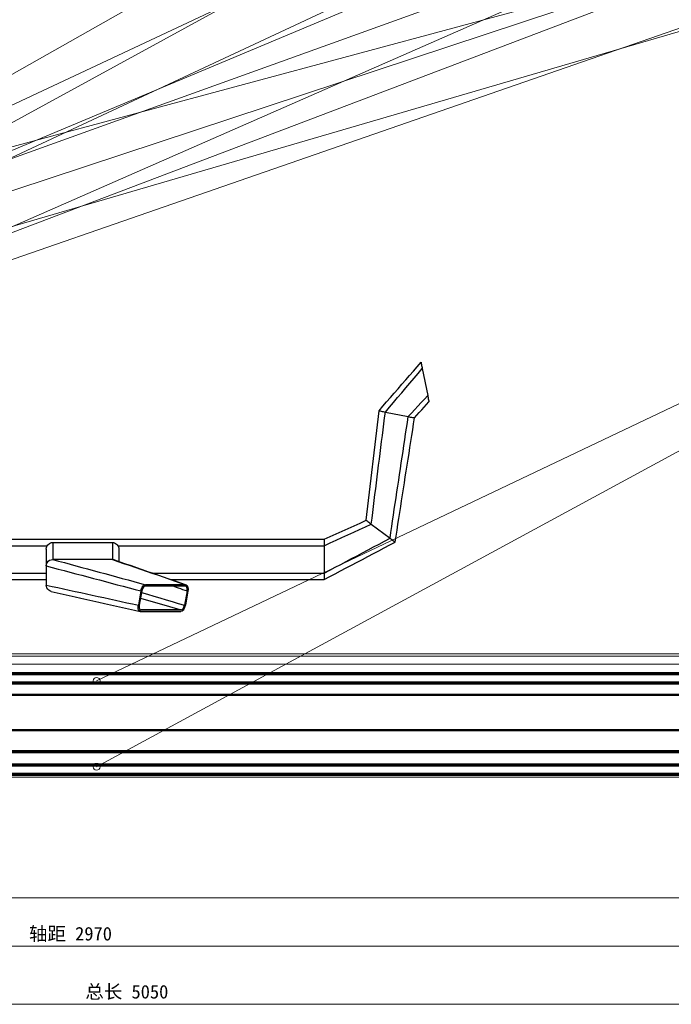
# Model space of a CAD drawing. Header units: millimetres. Extents: x 0 to 1340, y 0 to 800.
# Tile 83 of 100: x 459 to 593, y 448 to 652. Entities that reach past the tile are written whole.
import ezdxf
from ezdxf.enums import TextEntityAlignment as Align

# ---------------------------------------------------------------- set-up
doc = ezdxf.new("R2010")
doc.units = ezdxf.units.MM
for name, color, linetype, lineweight, true_color in [('CONTEXT', 7, 'Continuous', 18, 0xa5a5a5), ('COOLANT', 7, 'Continuous', 50, 0x1e8c46), ('DIM', 7, 'Continuous', 18, 0x1e5aa0), ('DUCT', 7, 'Continuous', 30, 0x5a6ec8), ('LP_GAS', 7, 'Continuous', 70, 0x2350be), ('THIN', 7, 'Continuous', 13, 0x6e6e6e)]:
    doc.layers.add(name, color=color, linetype=linetype, lineweight=lineweight, true_color=true_color)
doc.styles.add('ZH', font='simsun.ttc')

msp = doc.modelspace()

# ---------------------------------------------------------------- linework, layer by layer
at = {"layer": 'CONTEXT'}
msp.add_lwpolyline([(60, 503.33), (60, 563.33), (71.67, 586.67), (280, 636.67), (430, 716.67), (538.33, 720.83), (671.67, 711.67), (805, 661.67), (901.67, 646.67), (901.67, 520), (805, 500), (121.67, 500)], close=True, dxfattribs=at)
for points in [[(305.33, 520.5), (655, 520.5)], [(305.33, 520), (655, 520)], [(308.33, 518.33), (648.33, 518.33)], [(311.67, 514.5), (645, 514.5)], [(311.67, 497.5), (645, 497.5)], [(308.33, 495), (648.33, 495)]]:
    msp.add_lwpolyline(points, dxfattribs=at)
at = {"layer": 'COOLANT'}
for points in [[(648.83, 516.33), (302, 516.33)], [(648.83, 512), (302, 512)], [(302, 504.67), (648.83, 504.67)], [(302, 500.33), (648.83, 500.33)]]:
    msp.add_lwpolyline(points, dxfattribs=at)
at = {"layer": 'DIM'}
for points in [[(221.67, 460), (716.67, 460)], [(60, 448), (901.67, 448)]]:
    msp.add_lwpolyline(points, dxfattribs=at)
at = {"layer": 'DUCT'}
for points in [[(532.99, 570.74), (533.78, 571.65), (534.57, 572.56), (535.36, 573.47), (536.15, 574.38), (536.94, 575.29), (537.73, 576.2), (538.52, 577.11), (539.31, 578.02), (540.1, 578.93), (540.89, 579.84), (541.68, 580.75)], [(541.68, 580.75), (541.73, 580.53), (541.77, 580.32), (541.81, 580.1), (541.86, 579.88), (541.9, 579.66), (541.94, 579.44)], [(534.3, 570.47), (535.15, 571.47), (536, 572.47), (536.85, 573.46), (537.7, 574.46), (538.55, 575.46), (539.4, 576.45), (540.24, 577.45), (541.09, 578.45), (541.94, 579.44)], [(541.94, 579.44), (543.06, 573.89)], [(539.04, 569.53), (539.71, 570.25), (540.38, 570.98), (541.05, 571.71), (541.72, 572.43), (542.39, 573.16), (543.06, 573.89)], [(540.34, 569.26), (540.84, 569.82), (541.33, 570.37), (541.83, 570.92), (542.33, 571.48), (542.82, 572.03), (543.32, 572.58)], [(543.06, 573.89), (543.1, 573.67), (543.14, 573.45), (543.19, 573.23), (543.23, 573.02), (543.27, 572.8), (543.32, 572.58)], [(530.33, 548.08), (532.99, 570.74)], [(531.4, 547.28), (531.55, 548.5), (531.7, 549.72), (531.86, 550.95), (532.01, 552.17), (532.16, 553.39), (532.31, 554.61), (532.47, 555.83), (532.62, 557.05), (532.77, 558.27), (532.92, 559.49), (533.08, 560.71), (533.23, 561.93), (533.38, 563.15), (533.53, 564.37), (533.69, 565.59), (533.84, 566.81), (533.99, 568.03), (534.14, 569.25), (534.3, 570.47)], [(532.99, 570.74), (533.21, 570.69), (533.43, 570.65), (533.64, 570.6), (533.86, 570.56), (534.08, 570.52), (534.3, 570.47)], [(534.3, 570.47), (539.04, 569.53)], [(535.27, 544.38), (535.45, 545.58), (535.63, 546.78), (535.81, 547.98), (535.98, 549.17), (536.16, 550.37), (536.34, 551.57), (536.52, 552.76), (536.7, 553.96), (536.88, 555.16), (537.06, 556.36), (537.24, 557.55), (537.42, 558.75), (537.6, 559.95), (537.78, 561.15), (537.96, 562.34), (538.14, 563.54), (538.32, 564.74), (538.5, 565.93), (538.68, 567.13), (538.86, 568.33), (539.04, 569.53)], [(536.33, 543.58), (536.52, 544.81), (536.72, 546.03), (536.91, 547.25), (537.1, 548.47), (537.29, 549.7), (537.48, 550.92), (537.67, 552.14), (537.86, 553.37), (538.05, 554.59), (538.24, 555.81), (538.43, 557.04), (538.63, 558.26), (538.82, 559.48), (539.01, 560.7), (539.2, 561.93), (539.39, 563.15), (539.58, 564.37), (539.77, 565.6), (539.96, 566.82), (540.15, 568.04), (540.34, 569.26)], [(539.04, 569.53), (539.25, 569.48), (539.47, 569.44), (539.69, 569.4), (539.91, 569.35), (540.13, 569.31), (540.34, 569.26)], [(521.67, 544.17), (522.9, 544.73), (524.14, 545.29), (525.38, 545.85), (526.62, 546.4), (527.86, 546.96), (529.1, 547.52), (530.33, 548.08)], [(530.33, 548.08), (530.51, 547.95), (530.69, 547.82), (530.87, 547.68), (531.04, 547.55), (531.22, 547.42), (531.4, 547.28)], [(521.67, 542.83), (522.88, 543.39), (524.1, 543.95), (525.32, 544.5), (526.53, 545.06), (527.75, 545.61), (528.97, 546.17), (530.18, 546.73), (531.4, 547.28)], [(531.4, 547.28), (535.27, 544.38)], [(396.67, 544.17), (521.67, 544.17)], [(521.67, 537.17), (522.8, 537.77), (523.93, 538.37), (525.07, 538.97), (526.2, 539.57), (527.33, 540.17), (528.47, 540.77), (529.6, 541.38), (530.73, 541.98), (531.87, 542.58), (533, 543.18), (534.13, 543.78), (535.27, 544.38)], [(521.67, 544.17), (521.67, 543.94), (521.67, 543.72), (521.67, 543.5), (521.67, 543.28), (521.67, 543.06), (521.67, 542.83)], [(535.27, 544.38), (535.44, 544.25), (535.62, 544.12), (535.8, 543.98), (535.98, 543.85), (536.16, 543.72), (536.33, 543.58)], [(396.67, 542.83), (464.37, 542.83)], [(464.17, 542.13), (464.17, 542.25), (464.19, 542.38), (464.22, 542.5), (464.26, 542.61), (464.31, 542.73), (464.37, 542.83)], [(464.17, 542.13), (464.17, 541.55), (464.17, 540.97), (464.17, 540.39), (464.17, 539.81), (464.17, 539.24), (464.17, 538.66)], [(464.37, 542.83), (464.5, 543.02), (464.66, 543.18), (464.85, 543.31), (465.06, 543.4), (465.27, 543.46), (465.5, 543.48)], [(465.5, 543.48), (477.83, 543.48)], [(465.5, 543.48), (465.5, 539.98)], [(477.83, 543.48), (478.06, 543.46), (478.28, 543.4), (478.48, 543.31), (478.67, 543.18), (478.83, 543.02), (478.97, 542.83)], [(477.83, 543.48), (477.83, 542.9), (477.83, 542.32), (477.83, 541.73), (477.83, 541.15), (477.83, 540.57), (477.83, 539.98)], [(478.97, 542.83), (479.03, 542.73), (479.08, 542.61), (479.12, 542.5), (479.14, 542.38), (479.16, 542.25), (479.17, 542.13)], [(478.97, 542.83), (521.67, 542.83)], [(479.17, 542.13), (479.17, 541.71), (479.17, 541.29), (479.17, 540.86), (479.17, 540.44), (479.17, 540.02), (479.17, 539.6)], [(479.17, 542.13), (479.17, 541.71), (479.17, 541.29), (479.17, 540.86), (479.17, 540.44), (479.17, 540.02), (479.17, 539.6)], [(521.67, 535.83), (522.79, 536.43), (523.92, 537.03), (525.05, 537.62), (526.18, 538.22), (527.31, 538.81), (528.44, 539.41), (529.56, 540.01), (530.69, 540.6), (531.82, 541.2), (532.95, 541.79), (534.08, 542.39), (535.21, 542.99), (536.33, 543.58)], [(521.67, 542.83), (521.67, 537.17)], [(464.17, 538.66), (464.21, 539), (464.35, 539.32), (464.56, 539.6), (464.83, 539.81), (465.16, 539.94), (465.5, 539.98)], [(477.83, 539.98), (465.5, 539.98)], [(465.5, 539.98), (466.7, 539.66), (467.9, 539.33), (469.1, 539.01), (470.29, 538.68), (471.49, 538.35), (472.69, 538.03), (473.89, 537.7), (475.09, 537.38), (476.29, 537.05), (477.49, 536.73), (478.69, 536.4), (479.88, 536.07), (481.08, 535.75), (482.28, 535.42), (483.48, 535.1), (484.68, 534.77)], [(477.83, 539.98), (477.91, 539.98), (477.98, 539.98), (478.06, 539.96), (478.13, 539.95), (478.2, 539.93), (478.27, 539.91)], [(477.83, 539.98), (479, 539.58), (480.16, 539.18), (481.33, 538.78), (482.49, 538.38), (483.66, 537.98), (484.83, 537.58), (485.99, 537.18), (487.16, 536.78), (488.32, 536.38), (489.49, 535.97), (490.65, 535.57), (491.82, 535.17), (492.98, 534.77)], [(478.27, 539.91), (479.41, 539.51), (480.56, 539.11), (481.7, 538.72), (482.84, 538.32), (483.98, 537.92), (485.12, 537.52), (486.26, 537.13), (487.4, 536.73), (488.54, 536.34), (489.68, 535.94), (490.82, 535.54), (491.96, 535.15), (493.1, 534.75)], [(464.17, 538.66), (464.17, 534.68)], [(464.17, 538.66), (465.39, 538.33), (466.61, 538.01), (467.84, 537.68), (469.06, 537.36), (470.28, 537.04), (471.51, 536.71), (472.73, 536.39), (473.95, 536.06), (475.18, 535.74), (476.4, 535.41), (477.62, 535.09), (478.85, 534.76), (480.07, 534.44), (481.29, 534.12), (482.52, 533.79), (483.74, 533.47)], [(396.67, 537.17), (464.17, 537.17)], [(396.67, 535.83), (464.17, 535.83)], [(486.15, 537.17), (521.67, 537.17)], [(489.98, 535.83), (521.67, 535.83)], [(521.67, 537.17), (521.67, 536.94), (521.67, 536.72), (521.67, 536.5), (521.67, 536.28), (521.67, 536.06), (521.67, 535.83)], [(465.21, 533.38), (464.92, 533.48), (464.67, 533.64), (464.46, 533.85), (464.3, 534.1), (464.2, 534.38), (464.17, 534.68)], [(464.17, 534.68), (465.36, 534.42), (466.55, 534.16), (467.74, 533.9), (468.93, 533.64), (470.12, 533.38), (471.31, 533.12), (472.5, 532.86), (473.69, 532.6), (474.88, 532.35), (476.07, 532.09), (477.26, 531.83), (478.45, 531.57), (479.64, 531.31), (480.83, 531.05), (482.02, 530.79), (483.21, 530.53)], [(483.74, 533.47), (483.21, 530.53)], [(483.92, 533.47), (483.39, 530.53)], [(483.74, 533.47), (483.8, 533.74), (483.9, 534.01), (484.03, 534.27), (484.2, 534.5), (484.41, 534.69), (484.68, 534.77)], [(484.62, 534.45), (484.42, 534.38), (484.26, 534.24), (484.13, 534.07), (484.04, 533.88), (483.97, 533.68), (483.92, 533.47)], [(492.92, 534.45), (484.62, 534.45)], [(492.98, 534.77), (484.68, 534.77)], [(490.56, 534.45), (491.01, 534.28), (491.46, 534.12), (491.92, 533.96), (492.37, 533.79), (492.82, 533.63), (493.28, 533.47)], [(493.28, 533.47), (492.75, 530.53)], [(493.01, 534.43), (493, 534.44), (492.99, 534.44), (492.97, 534.44), (492.96, 534.44), (492.94, 534.45), (492.92, 534.45)], [(493.46, 533.47), (492.93, 530.53)], [(492.98, 534.77), (493, 534.77), (493.02, 534.77), (493.04, 534.77), (493.06, 534.76), (493.08, 534.76), (493.1, 534.75)], [(493.28, 533.47), (493.3, 533.64), (493.31, 533.82), (493.29, 534), (493.24, 534.17), (493.16, 534.33), (493.01, 534.43)], [(493.1, 534.75), (493.29, 534.61), (493.41, 534.41), (493.47, 534.18), (493.49, 533.94), (493.49, 533.7), (493.46, 533.47)], [(465.21, 533.38), (465.21, 533.38), (465.21, 533.38), (465.21, 533.38), (465.21, 533.38), (465.21, 533.38), (465.21, 533.38)], [(465.21, 533.38), (466.43, 533.11), (467.66, 532.83), (468.89, 532.55), (470.11, 532.28), (471.34, 532), (472.57, 531.73), (473.79, 531.45), (475.02, 531.17), (476.24, 530.9), (477.47, 530.62), (478.7, 530.34), (479.92, 530.07), (481.15, 529.79), (482.38, 529.51), (483.6, 529.24)], [(483.65, 531.99), (484.85, 531.64), (486.05, 531.3), (487.25, 530.95), (488.45, 530.6), (489.65, 530.25), (490.85, 529.9), (492.05, 529.55)], [(483.86, 533.18), (485.13, 532.8), (486.4, 532.42), (487.67, 532.04), (488.94, 531.67), (490.21, 531.29), (491.48, 530.91), (492.75, 530.53)], [(483.6, 529.24), (483.4, 529.36), (483.27, 529.57), (483.2, 529.8), (483.17, 530.05), (483.18, 530.29), (483.21, 530.53)], [(483.39, 530.53), (483.36, 530.35), (483.36, 530.17), (483.38, 529.99), (483.43, 529.81), (483.53, 529.65), (483.68, 529.56)], [(483.68, 529.56), (483.69, 529.56), (483.7, 529.56), (483.71, 529.56), (483.72, 529.56), (483.73, 529.55), (483.74, 529.55)], [(492.05, 529.55), (483.74, 529.55)], [(492.93, 530.53), (492.86, 530.26), (492.76, 529.99), (492.64, 529.73), (492.47, 529.5), (492.25, 529.31), (491.99, 529.23)], [(492.05, 529.55), (492.25, 529.62), (492.41, 529.76), (492.53, 529.93), (492.63, 530.12), (492.7, 530.32), (492.75, 530.53)], [(483.68, 529.23), (483.67, 529.23), (483.66, 529.23), (483.64, 529.23), (483.63, 529.23), (483.62, 529.23), (483.6, 529.24)], [(483.68, 529.23), (491.99, 529.23)], [(491.99, 529.23), (483.68, 529.23)]]:
    msp.add_lwpolyline(points, dxfattribs=at)
at = {"layer": 'LP_GAS'}
for points in [[(310.33, 516.42), (646.33, 516.42)], [(310.33, 514.5), (646.33, 514.5)], [(310.33, 497.5), (646.33, 497.5)], [(310.33, 495.58), (646.33, 495.58)]]:
    msp.add_lwpolyline(points, dxfattribs=at)
at = {"layer": 'THIN'}
for points in [[(625, 735.33), (335.7, 571.67)], [(649.07, 735.33), (336.48, 564.42)], [(673.15, 735.33), (337.23, 577.78)], [(697.22, 735.33), (338.33, 567.71)], [(721.3, 735.33), (338.67, 575)], [(745.37, 735.33), (338.67, 556.83)], [(769.44, 735.33), (340.42, 581)], [(793.52, 735.33), (341.58, 563.75)], [(817.59, 735.33), (344.83, 579.17)], [(841.67, 735.33), (346.67, 563.75)], [(865.74, 735.33), (347.06, 595.74)], [(889.81, 735.33), (352.5, 578.33)], [(913.89, 735.33), (474.58, 497.12)], [(937.96, 735.33), (474.58, 514.88)], [(40, 470), (1315, 470)]]:
    msp.add_lwpolyline(points, dxfattribs=at)
for centre in [(474.58, 514.88), (474.58, 497.12)]:
    msp.add_circle(centre, 0.7, dxfattribs=at)

# ---------------------------------------------------------------- texts
at = {"layer": 'DIM', "style": 'ZH'}
for s, p in [('轴距 2970', (469.17, 462.6)), ('总长 5050', (480.83, 450.6))]:
    msp.add_text(s, height=2.8, dxfattribs=at).set_placement(p, align=Align.MIDDLE_CENTER)

doc.saveas('drawing.dxf')
